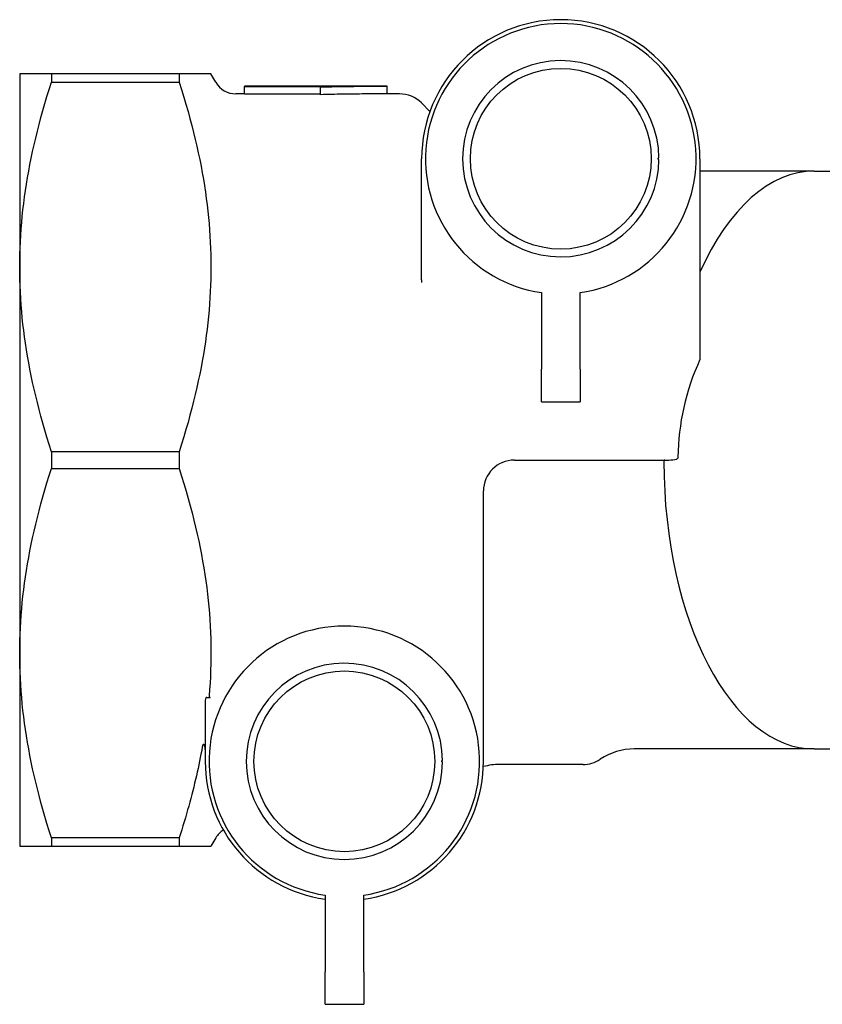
# Model space of a CAD drawing. Header units: millimetres. Extents: x 190 to 487, y 11 to 392.
# Tile 5 of 12: x 190 to 242, y 324 to 387. Entities that reach past the tile are written whole.
import ezdxf

# ---------------------------------------------------------------- set-up
doc = ezdxf.new("R2010")
doc.units = ezdxf.units.MM
doc.layers.add('Detail', color=2, linetype='Continuous')

msp = doc.modelspace()

# ---------------------------------------------------------------- linework, layer by layer
at = {"layer": 'Detail'}
for p, q in [((192.446, 383.752), (190.391, 383.752)), ((190.391, 383.752), (190.391, 371.252)), ((200.705, 383.752), (192.446, 383.752)), ((192.446, 383.752), (192.446, 383.21)), ((202.76, 383.752), (200.705, 383.752)), ((200.705, 383.752), (200.705, 383.21)), ((203.078, 383.202), (202.76, 383.752)), ((192.446, 383.21), (200.705, 383.21)), ((204.939, 382.452), (204.377, 382.452)), ((204.939, 382.952), (204.939, 382.937)), ((214.099, 382.952), (204.939, 382.952)), ((204.939, 382.937), (209.855, 382.937)), ((204.939, 382.437), (204.939, 382.937)), ((209.855, 382.437), (204.939, 382.437)), ((209.855, 382.937), (209.855, 382.898)), ((209.855, 382.399), (209.855, 382.898)), ((214.157, 382.952), (214.099, 382.952)), ((214.157, 382.452), (214.157, 382.952)), ((214.962, 382.452), (214.157, 382.452)), ((216.928, 381.315), (216.377, 381.866)), ((216.391, 370.42), (216.391, 378.252)), ((234.391, 378.252), (234.391, 365.254)), ((241.791, 377.452), (234.391, 377.452)), ((241.791, 377.452), (256.818, 377.452)), ((190.391, 371.252), (190.391, 346.252)), ((216.391, 370.42), (216.391, 370.244)), ((224.141, 369.592), (224.141, 364.627)), ((226.641, 364.627), (226.641, 369.592)), ((224.141, 362.527), (224.141, 364.627)), ((226.641, 364.627), (226.641, 362.527)), ((224.141, 362.527), (226.641, 362.527)), ((200.705, 359.293), (192.446, 359.293)), ((192.446, 359.293), (192.446, 358.21)), ((200.705, 359.293), (200.705, 358.21)), ((192.446, 358.21), (200.705, 358.21)), ((222.391, 358.752), (232.391, 358.752)), ((220.391, 339.252), (220.391, 356.752)), ((190.391, 346.252), (190.391, 333.752)), ((202.391, 343.22), (202.391, 339.252)), ((202.491, 343.393), (202.705, 343.393)), ((241.791, 340.052), (230.148, 340.052)), ((241.791, 340.052), (248.376, 340.052)), ((226.831, 339.052), (221.448, 339.052)), ((203.233, 335.445), (203.217, 335.454)), ((203.238, 335.439), (203.233, 335.445)), ((200.705, 334.293), (192.446, 334.293)), ((192.446, 334.293), (192.446, 333.752)), ((200.705, 334.293), (200.705, 333.752)), ((203.078, 334.302), (202.76, 333.752)), ((190.391, 333.752), (192.446, 333.752)), ((192.446, 333.752), (200.705, 333.752)), ((200.705, 333.752), (202.76, 333.752)), ((210.141, 330.592), (210.141, 325.627)), ((212.641, 325.627), (212.641, 330.592)), ((210.141, 323.527), (210.141, 325.627)), ((212.641, 325.627), (212.641, 323.527)), ((210.141, 323.527), (212.641, 323.527))]:
    msp.add_line(p, q, dxfattribs=at)
at = {"layer": 'Detail', "flags": 128}
for points in [[(190.391, 371.252), (190.393, 371.664), (190.401, 372.075), (190.414, 372.486), (190.432, 372.897), (190.456, 373.307), (190.484, 373.717), (190.518, 374.128), (190.556, 374.539), (190.6, 374.951), (190.649, 375.364), (190.703, 375.778), (190.762, 376.193), (190.826, 376.61), (190.896, 377.029), (190.971, 377.45), (191.051, 377.873), (191.136, 378.298), (191.227, 378.726), (191.323, 379.158), (191.425, 379.592), (191.532, 380.03), (191.645, 380.471), (191.764, 380.916), (191.888, 381.366), (192.018, 381.82), (192.155, 382.278), (192.297, 382.742), (192.446, 383.21)], [(200.705, 383.21), (200.859, 382.726), (201.005, 382.248), (201.145, 381.777), (201.278, 381.312), (201.405, 380.852), (201.525, 380.399), (201.639, 379.95), (201.747, 379.506), (201.849, 379.066), (201.945, 378.631), (202.035, 378.2), (202.12, 377.773), (202.199, 377.349), (202.272, 376.928), (202.341, 376.51), (202.404, 376.095), (202.461, 375.683), (202.513, 375.273), (202.561, 374.865), (202.603, 374.459), (202.64, 374.054), (202.672, 373.651), (202.699, 373.25), (202.721, 372.849), (202.738, 372.449), (202.75, 372.049), (202.758, 371.651), (202.76, 371.252), (202.758, 370.853), (202.75, 370.454), (202.738, 370.055), (202.721, 369.655), (202.699, 369.254), (202.672, 368.852), (202.64, 368.449), (202.603, 368.045), (202.561, 367.639), (202.513, 367.231), (202.461, 366.821), (202.404, 366.408), (202.341, 365.993), (202.272, 365.576), (202.199, 365.155), (202.12, 364.731), (202.035, 364.304), (201.945, 363.872), (201.849, 363.437), (201.747, 362.998), (201.639, 362.554), (201.525, 362.105), (201.405, 361.651), (201.278, 361.192), (201.145, 360.727), (201.005, 360.255), (200.859, 359.778), (200.705, 359.293)], [(209.855, 382.898), (210.035, 382.902), (210.214, 382.906), (210.393, 382.91), (210.572, 382.914), (210.752, 382.918), (210.931, 382.921), (211.11, 382.924), (211.289, 382.927), (211.469, 382.93), (211.648, 382.933), (211.827, 382.936), (212.006, 382.938), (212.186, 382.94), (212.365, 382.942), (212.544, 382.944), (212.723, 382.945), (212.903, 382.947), (213.082, 382.948), (213.261, 382.949), (213.44, 382.95), (213.62, 382.951), (213.799, 382.951), (213.978, 382.952), (214.157, 382.952)], [(214.157, 382.452), (213.978, 382.452), (213.799, 382.451), (213.62, 382.451), (213.44, 382.45), (213.261, 382.449), (213.082, 382.448), (212.903, 382.447), (212.723, 382.446), (212.544, 382.444), (212.365, 382.442), (212.186, 382.44), (212.006, 382.438), (211.827, 382.436), (211.648, 382.433), (211.469, 382.431), (211.289, 382.428), (211.11, 382.425), (210.931, 382.422), (210.752, 382.418), (210.572, 382.415), (210.393, 382.411), (210.214, 382.407), (210.035, 382.403), (209.855, 382.399)], [(231.741, 378.209), (231.735, 378.209), (231.73, 378.21), (231.724, 378.212), (231.718, 378.214), (231.713, 378.217), (231.708, 378.221), (231.704, 378.225), (231.7, 378.231), (231.696, 378.237), (231.693, 378.244), (231.691, 378.251), (231.691, 378.259), (231.691, 378.266), (231.693, 378.274), (231.696, 378.281), (231.7, 378.287), (231.704, 378.292), (231.708, 378.297), (231.713, 378.3), (231.718, 378.303), (231.724, 378.306), (231.729, 378.307), (231.735, 378.308), (231.741, 378.309)], [(192.446, 359.293), (192.297, 359.762), (192.155, 360.225), (192.018, 360.684), (191.888, 361.138), (191.764, 361.587), (191.645, 362.033), (191.532, 362.474), (191.425, 362.912), (191.323, 363.346), (191.227, 363.777), (191.136, 364.205), (191.051, 364.631), (190.971, 365.054), (190.896, 365.475), (190.826, 365.893), (190.762, 366.31), (190.703, 366.726), (190.649, 367.14), (190.6, 367.553), (190.556, 367.965), (190.518, 368.376), (190.484, 368.786), (190.456, 369.197), (190.432, 369.607), (190.414, 370.017), (190.401, 370.428), (190.393, 370.84), (190.391, 371.252)], [(232.968, 358.941), (232.967, 358.934), (232.967, 358.926), (232.966, 358.919), (232.965, 358.911), (232.963, 358.904), (232.961, 358.897), (232.959, 358.89), (232.957, 358.883), (232.954, 358.877), (232.951, 358.87), (232.948, 358.864), (232.945, 358.859), (232.942, 358.853), (232.938, 358.848), (232.935, 358.844), (232.931, 358.839), (232.927, 358.835), (232.923, 358.831), (232.919, 358.828), (232.914, 358.825), (232.91, 358.822), (232.906, 358.82), (232.901, 358.818), (232.897, 358.817)], [(190.391, 346.252), (190.393, 346.664), (190.401, 347.075), (190.414, 347.486), (190.432, 347.897), (190.456, 348.307), (190.484, 348.717), (190.518, 349.128), (190.556, 349.539), (190.6, 349.951), (190.649, 350.364), (190.703, 350.778), (190.762, 351.193), (190.826, 351.61), (190.896, 352.029), (190.971, 352.45), (191.051, 352.873), (191.136, 353.298), (191.227, 353.726), (191.323, 354.158), (191.425, 354.592), (191.532, 355.03), (191.645, 355.471), (191.764, 355.916), (191.888, 356.366), (192.018, 356.82), (192.155, 357.278), (192.297, 357.742), (192.446, 358.21)], [(200.705, 358.21), (200.862, 357.713), (201.013, 357.224), (201.156, 356.741), (201.292, 356.264), (201.421, 355.793), (201.543, 355.328), (201.659, 354.869), (201.769, 354.414), (201.872, 353.964), (201.969, 353.519), (202.06, 353.078), (202.145, 352.64), (202.224, 352.206), (202.298, 351.776), (202.366, 351.349), (202.428, 350.924), (202.485, 350.502), (202.536, 350.082), (202.582, 349.665), (202.623, 349.249), (202.658, 348.835), (202.688, 348.422), (202.713, 348.01), (202.732, 347.6), (202.747, 347.19), (202.756, 346.781), (202.76, 346.371), (202.759, 345.962), (202.753, 345.553), (202.741, 345.144), (202.725, 344.733), (202.703, 344.322), (202.676, 343.91), (202.644, 343.497)], [(232.126, 358.752), (232.122, 358.752), (232.118, 358.751), (232.114, 358.75), (232.11, 358.749), (232.105, 358.747), (232.101, 358.745), (232.097, 358.743), (232.093, 358.74), (232.09, 358.737), (232.086, 358.734), (232.082, 358.73), (232.079, 358.726), (232.076, 358.721), (232.073, 358.717), (232.07, 358.711), (232.067, 358.706), (232.065, 358.7), (232.063, 358.694), (232.061, 358.687), (232.059, 358.68), (232.058, 358.673), (232.057, 358.666), (232.057, 358.659), (232.056, 358.652)], [(192.446, 334.293), (192.297, 334.762), (192.155, 335.225), (192.018, 335.684), (191.888, 336.138), (191.764, 336.587), (191.645, 337.033), (191.532, 337.474), (191.425, 337.912), (191.323, 338.346), (191.227, 338.777), (191.136, 339.205), (191.051, 339.631), (190.971, 340.054), (190.896, 340.475), (190.826, 340.893), (190.762, 341.31), (190.703, 341.726), (190.649, 342.14), (190.6, 342.553), (190.556, 342.965), (190.518, 343.376), (190.484, 343.786), (190.456, 344.197), (190.432, 344.607), (190.414, 345.017), (190.401, 345.428), (190.393, 345.84), (190.391, 346.252)], [(202.644, 343.497), (202.643, 343.49), (202.643, 343.484), (202.643, 343.478), (202.643, 343.471), (202.644, 343.465), (202.644, 343.459), (202.645, 343.454), (202.646, 343.448), (202.648, 343.443), (202.649, 343.438), (202.651, 343.433), (202.653, 343.428), (202.655, 343.423), (202.658, 343.419), (202.661, 343.414), (202.664, 343.41), (202.668, 343.406), (202.672, 343.403), (202.677, 343.4), (202.682, 343.397), (202.687, 343.395), (202.693, 343.394), (202.699, 343.393), (202.705, 343.393)], [(202.391, 340.026), (202.391, 340.047), (202.39, 340.069), (202.389, 340.092), (202.387, 340.114), (202.384, 340.137), (202.381, 340.16), (202.378, 340.183), (202.374, 340.205), (202.369, 340.227), (202.363, 340.249), (202.355, 340.27), (202.347, 340.29), (202.337, 340.31), (202.323, 340.329), (202.304, 340.344), (202.279, 340.345), (202.26, 340.331), (202.246, 340.312), (202.235, 340.292), (202.227, 340.272), (202.22, 340.251), (202.214, 340.229), (202.209, 340.207), (202.204, 340.185)], [(202.204, 340.185), (202.162, 339.954), (202.118, 339.723), (202.073, 339.491), (202.026, 339.257), (201.977, 339.023), (201.926, 338.787), (201.874, 338.55), (201.82, 338.312), (201.765, 338.072), (201.707, 337.832), (201.648, 337.589), (201.587, 337.346), (201.524, 337.101), (201.459, 336.854), (201.393, 336.606), (201.324, 336.356), (201.254, 336.105), (201.181, 335.852), (201.107, 335.597), (201.031, 335.34), (200.952, 335.081), (200.872, 334.821), (200.79, 334.558), (200.705, 334.293)], [(217.741, 339.209), (217.735, 339.209), (217.73, 339.21), (217.724, 339.212), (217.718, 339.214), (217.713, 339.217), (217.708, 339.221), (217.704, 339.225), (217.7, 339.231), (217.696, 339.237), (217.693, 339.244), (217.691, 339.251), (217.691, 339.259), (217.691, 339.266), (217.693, 339.274), (217.696, 339.281), (217.7, 339.287), (217.704, 339.292), (217.708, 339.297), (217.713, 339.3), (217.718, 339.303), (217.724, 339.306), (217.729, 339.307), (217.735, 339.308), (217.741, 339.309)]]:
    msp.add_lwpolyline(points, dxfattribs=at)
at = {"layer": 'Detail'}
for centre in [(225.391, 378.252), (211.391, 339.252)]:
    msp.add_circle(centre, 5.85, dxfattribs=at)
for centre, radius, start, end in [((225.391, 378.252), 9, 0, 180), ((225.391, 378.252), 8.75, 278.21321, 261.78679), ((225.391, 378.252), 6.35, 0.51432, 359.61203), ((204.377, 383.952), 1.5, 210, 270), ((214.962, 380.452), 2, 45, 90), ((232.391, 360.752), 2, 270, 284.64869), ((222.391, 356.752), 2, 90, 180), ((211.391, 339.252), 8.75, 278.21321, 261.78679), ((211.391, 339.252), 6.35, 0.51432, 359.61203), ((230.148, 336.052), 4, 90, 123.55731), ((211.391, 339.252), 9, 180, 262.01644), ((211.391, 339.252), 9, 277.98356, 0), ((221.448, 335.052), 4, 90, 105.4179), ((226.831, 341.052), 2, 270, 303.55731), ((204.377, 333.552), 1.5, 122.88347, 150)]:
    msp.add_arc(centre, radius, start, end, dxfattribs=at)
for centre, major_axis, ratio, start_param, end_param in [((241.791, 358.752), (0, 18.7), 0.520567, 0, 0.863582), ((255.795, 358.752), (-22.828, 0), 0.819152, 5.928072, 6.273042), ((241.791, 358.752), (0, 18.7), 0.520567, 1.576116, 3.141593), ((202.491, 343.22), (0, 0.173), 0.57735, 0, 1.570796)]:
    msp.add_ellipse(centre, major_axis=major_axis, ratio=ratio, start_param=start_param, end_param=end_param, dxfattribs=at)

doc.saveas('drawing.dxf')
